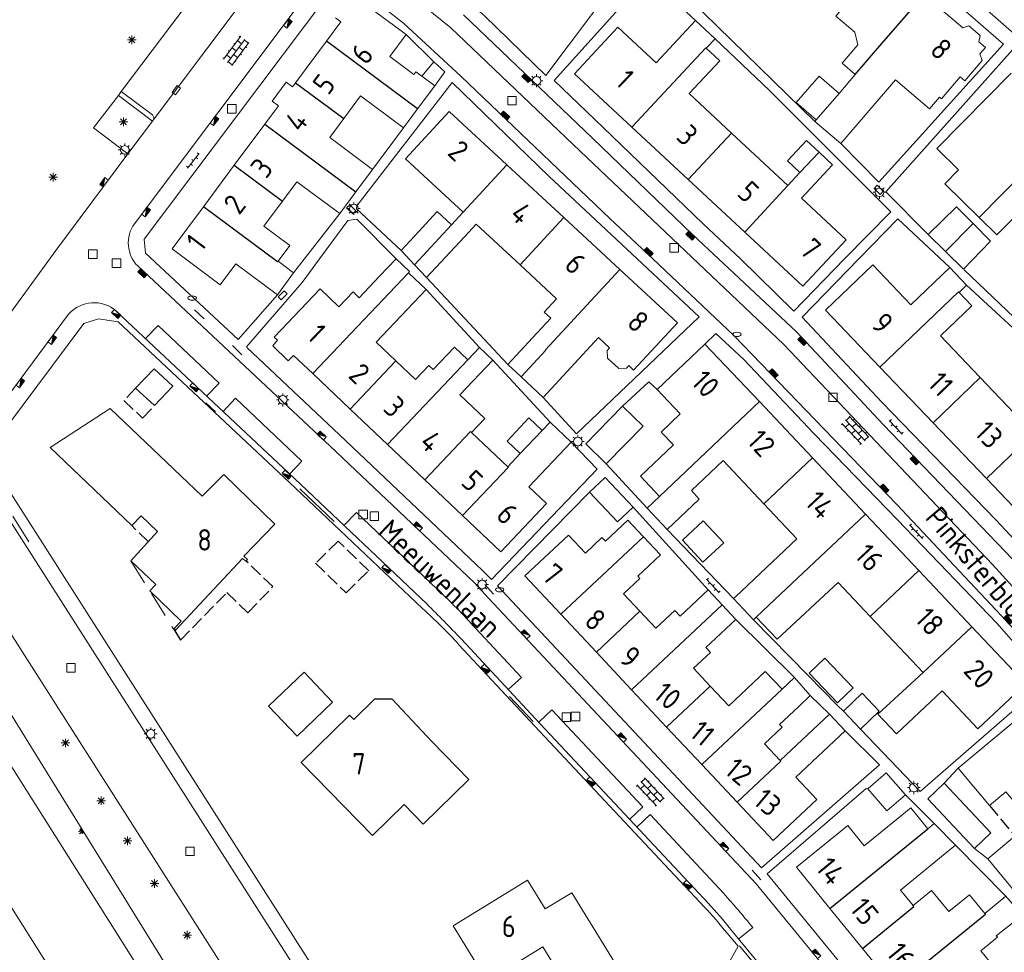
# Model space of a CAD drawing. Extents: x 168769 to 512904, y 516715 to 1559940.
# Tile 111 of 256: x 169532 to 169647, y 519419 to 519528. Entities that reach past the tile are written whole.
import ezdxf

# ---------------------------------------------------------------- set-up
doc = ezdxf.new("R2010")
doc.units = 0
doc.header["$MEASUREMENT"] = 0
doc.linetypes.add('HIDDEN', pattern=[4.5, 3, -1.5])
doc.linetypes.add('OVERBOUW', pattern=[2, 1.5, -0.5])
doc.layers.get('0').update_dxf_attribs({"linetype": 'CONTINUOUS'})
for name, color, linetype, lineweight in [('B01_HOOFDGEBOUW', 10, 'CONTINUOUS', 0), ('B02_bijgebouw', 12, 'CONTINUOUS', 0), ('B07_scheidingsmuur', 14, 'CONTINUOUS', 25), ('B16_LUIFEL', 6, 'OVERBOUW', 25), ('B17_Overbouw', 10, 'HIDDEN', 0), ('B51_Luifel', 7, 'OVERBOUW', 25), ('Q04_wegmarkering', 7, 'CONTINUOUS', 0), ('Q21_LANTAARNPAAL', 7, 'CONTINUOUS', 18), ('Q23_kolk', 7, 'CONTINUOUS', 18), ('Q26_BOOM', 7, 'CONTINUOUS', 18), ('Q28_rioolput', 7, 'CONTINUOUS', 18), ('Q92_BRANDKRAAN', 7, 'CONTINUOUS', 0), ('Q96_STRAATKOLK', 7, 'CONTINUOUS', 0), ('Q97_TROTTOIRKOLK', 7, 'CONTINUOUS', 0), ('S02_symb_open_verh', 7, 'CONTINUOUS', 13), ('T09_INSTEEKSLOOT', 72, 'CONTINUOUS', 0), ('T51_CULTUURSCHEIDING', 3, 'CONTINUOUS', 0), ('V00_kant_verharding', 252, 'CONTINUOUS', 0), ('V04_Kant_op_inrit', 254, 'CONTINUOUS', 13), ('W00_KANT_WATER', 140, 'CONTINUOUS', 0)]:
    doc.layers.add(name, color=color, linetype=linetype, lineweight=lineweight)
for name, color, linetype in [('B14_dakrand_bijgebouw', 30, 'CONTINUOUS'), ('S04_Talud', 7, 'CONTINUOUS'), ('Z02_Huisnummer', 253, 'CONTINUOUS'), ('Z06_STRAATNAAM', 7, 'CONTINUOUS')]:
    doc.layers.add(name, color=color, linetype=linetype)
doc.styles.add('ISOCP', font='isocp.shx', dxfattribs={"height": 1.8})

# ---------------------------------------------------------------- blocks, each defined once
blk = doc.blocks.new('Q26')
at = {"color": 0}
for p, q in [((-1, 0), (1, 0)), ((-0.7, 0.7), (0.7, -0.7)), ((0.7, 0.7), (-0.7, -0.7)), ((0, 1), (0, -1))]:
    blk.add_line(p, q, dxfattribs=at)
blk = doc.blocks.new('Q21')
at = {"color": 0}
for points in [[(-1.5, 0), (-1, 0)], [(-1.06, 1.06), (-0.71, 0.71)], [(0, 1.5), (0, 1)], [(1.06, 1.06), (0.71, 0.71)], [(1.5, 0), (1, 0)], [(-1.06, -1.06), (-0.71, -0.71)], [(0, -1.5), (0, -1)], [(1.06, -1.06), (0.71, -0.71)]]:
    blk.add_lwpolyline(points, dxfattribs=at)
blk.add_circle((0, 0), 1, dxfattribs=at)
blk = doc.blocks.new('Q28')
at = {"color": 0}
blk.add_lwpolyline([(1, 1), (1, -1), (-1, -1), (-1, 1)], close=True, dxfattribs=at)
blk = doc.blocks.new('Q96')
for p, q in [((-1, 0.88), (1, 0.88)), ((-1, 0.75), (1, 0.75)), ((-1, 0.63), (1, 0.63)), ((-1, 0.5), (1, 0.5)), ((-1, 0.38), (1, 0.38)), ((-1, 0.25), (1, 0.25)), ((-1, 0.12), (1, 0.12))]:
    blk.add_line(p, q)
at = {"color": 0}
blk.add_lwpolyline([(1, 1), (1, 0), (-1, 0), (-1, 1), (1, 1)], dxfattribs=at)
blk = doc.blocks.new('Q92')
at = {"color": 0}
blk.add_ellipse((0, 0), major_axis=(-0.991, 0), ratio=0.499983, start_param=1.570796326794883, end_param=7.853981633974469, dxfattribs=at)
blk = doc.blocks.new('S024')
at = {"color": 0}
for p, q in [((0, 1.2), (6.7, 1.2)), ((0, 0), (6.7, 0)), ((0.2, 1.2), (0.2, 0)), ((1.25, 1.5), (1.25, 1.2)), ((1.25, 0), (1.25, -1.2)), ((2.3, 1.2), (2.3, 0)), ((3.35, 1.5), (3.35, 1.2)), ((3.35, 0), (3.35, -1.2)), ((4.4, 1.2), (4.4, 0)), ((5.45, 1.5), (5.45, 1.2)), ((5.45, 0), (5.45, -1.2)), ((6.5, 1.2), (6.5, 0)), ((0, -1.2), (6.7, -1.2)), ((0.2, -1.2), (0.2, -1.5)), ((2.3, -1.2), (2.3, -1.5)), ((4.4, -1.2), (4.4, -1.5)), ((6.5, -1.2), (6.5, -1.5))]:
    blk.add_line(p, q, dxfattribs=at)
blk = doc.blocks.new('Q23')
at = {"color": 0}
blk.add_lwpolyline([(0.99, -0.5), (-0.99, -0.5), (-0.99, 0.5), (0.99, 0.5), (0.99, -0.5)], dxfattribs=at)
blk = doc.blocks.new('Q97')
blk.add_hatch(color=256).paths.add_polyline_path([(-1, 1), (-1, 0), (1, 1)])
blk.add_line((1, 1), (-1, 0))
at = {"color": 0}
for points in [[(-1, 0), (-1, 1), (1, 1), (1, 0), (-1, 0)], [(0, 0.8), (0, 1)]]:
    blk.add_lwpolyline(points, dxfattribs=at)
blk = doc.blocks.new('S026')
for p, q in [((0, 0), (4.4, 0)), ((0.2, 0.5), (0.2, 0)), ((1.2, 0), (1.2, -0.5)), ((2.2, 0.5), (2.2, 0)), ((3.2, 0), (3.2, -0.5)), ((4.2, 0.5), (4.2, 0))]:
    blk.add_line(p, q)
blk = doc.blocks.new('S04')
at = {"color": 0}
for p, q in [((0, 0.5), (0.5, 0.5)), ((0, 0.25), (1, 0.25)), ((0, 0), (0.5, 0)), ((0, -0.25), (1, -0.25)), ((0, -0.5), (0.5, -0.5))]:
    blk.add_line(p, q, dxfattribs=at)

msp = doc.modelspace()

# ---------------------------------------------------------------- linework, layer by layer
at = {"layer": 'B01_HOOFDGEBOUW'}
for points in [[(169625.62, 519531), (169627.81, 519529.11), (169627.13, 519528.31), (169629.33, 519526.42)], [(169577.03, 519526.16), (169571.41, 519530.34)], [(169637.19, 519530.57), (169637.4, 519530.82), (169641.93, 519526.93)], [(169567.73, 519525.39), (169569.39, 519527.63)], [(169568.77, 519528.09), (169569.39, 519527.63)], [(169601.68, 519527.01), (169606.15, 519522.86), (169610.75, 519527.8)], [(169610.75, 519527.8), (169613.04, 519525.67)], [(169603.34, 519515.35), (169596.64, 519521.59), (169601.68, 519527.01)], [(169629.33, 519526.42), (169629.69, 519524.95)], [(169642.62, 519527.18), (169641.93, 519526.93)], [(169642.62, 519527.18), (169643.95, 519526.03)], [(169564.12, 519520.54), (169567.73, 519525.39)], [(169578.85, 519521.3), (169578.15, 519521.81), (169577.91, 519521.49), (169575.11, 519523.58), (169577.03, 519526.16)], [(169613.04, 519525.67), (169612.01, 519524.57)], [(169643.95, 519526.03), (169643.81, 519525.31)], [(169643.81, 519525.31), (169644.57, 519524.65)], [(169614.96, 519514.67), (169610.01, 519519.27), (169613.58, 519523.11), (169612.01, 519524.57)], [(169629.69, 519524.95), (169627.86, 519522.82)], [(169644.57, 519524.65), (169643.92, 519523.89)], [(169644.19, 519523.13), (169642.15, 519520.76), (169641.62, 519521.21)], [(169643.92, 519523.89), (169644.19, 519523.13)], [(169629.39, 519521.5), (169627.86, 519522.82)], [(169563.02, 519520.6), (169561.39, 519518.39)], [(169563.02, 519520.6), (169563.76, 519520.05)], [(169578.85, 519521.3), (169580.34, 519520.18)], [(169629.39, 519521.5), (169627.5, 519519.29)], [(169627.69, 519513.45), (169634.06, 519520.89), (169638.03, 519517.49)], [(169647.58, 519521.67), (169638.91, 519512.87), (169641.44, 519510.38), (169639.83, 519508.74), (169643.82, 519504.82)], [(169641.62, 519521.21), (169639.44, 519518.68)], [(169563.76, 519520.05), (169564.12, 519520.54)], [(169580.34, 519520.18), (169578.34, 519517.5)], [(169561.39, 519518.39), (169562.12, 519517.85)], [(169569.74, 519516.36), (169571.7, 519519.01)], [(169576.7, 519515.29), (169571.7, 519519.01)], [(169627.5, 519519.29), (169624.84, 519516.2)], [(169638.03, 519517.49), (169639.22, 519518.87)], [(169639.44, 519518.68), (169639.22, 519518.87)], [(169560.54, 519515.72), (169562.12, 519517.85)], [(169578.34, 519517.5), (169576.7, 519515.29)], [(169583.64, 519505.45), (169576.93, 519511.67), (169582.03, 519517.19), (169588.75, 519510.97)], [(169573.1, 519510.44), (169568.1, 519514.16), (169569.74, 519516.36)], [(169624.84, 519516.2), (169624.69, 519516.02)], [(169624.69, 519516.02), (169627.69, 519513.45)], [(169560.54, 519515.72), (169556.96, 519510.91)], [(169609.91, 519509.25), (169603.34, 519515.35)], [(169614.96, 519514.67), (169621.54, 519508.55), (169622.94, 519510.06), (169625.16, 519512.44)], [(169626.74, 519510.97), (169625.16, 519512.44)], [(169556.96, 519510.91), (169553.37, 519506.08)], [(169571.15, 519507.83), (169573.1, 519510.44)], [(169588.75, 519510.97), (169595.4, 519504.81)], [(169626.74, 519510.97), (169623.12, 519507.09)], [(169616.49, 519503.12), (169609.91, 519509.25)], [(169562.58, 519506.73), (169564.26, 519509), (169569.26, 519505.28)], [(169655.39, 519503.74), (169651.05, 519508.02), (169645.89, 519502.79)], [(169569.26, 519505.28), (169571.15, 519507.83)], [(169628.34, 519502.23), (169623.12, 519507.09)], [(169553.37, 519506.08), (169549.71, 519501.16), (169555.32, 519496.98)], [(169562.58, 519506.73), (169560.41, 519503.82)], [(169578.44, 519503.15), (169580.63, 519505.52)], [(169580.63, 519505.52), (169582.29, 519503.98)], [(169583.64, 519505.45), (169582.29, 519503.98)], [(169595.4, 519504.81), (169601.94, 519498.76)], [(169643.82, 519504.82), (169645.89, 519502.79)], [(169562.07, 519499.72), (169563.44, 519501.56), (169560.41, 519503.82)], [(169583.8, 519502.58), (169585.16, 519504.05)], [(169590.3, 519499.29), (169585.16, 519504.05)], [(169578.44, 519503.15), (169576.42, 519500.96)], [(169579.39, 519497.83), (169583.8, 519502.58)], [(169628.34, 519502.23), (169623.29, 519496.8), (169616.49, 519503.12)], [(169573.91, 519497.98), (169575.84, 519500.02)], [(169575.84, 519500.02), (169577.41, 519498.53)], [(169576.42, 519500.96), (169577.97, 519499.32)], [(169555.32, 519496.98), (169557.14, 519499.43), (169562, 519495.82)], [(169563.89, 519498.36), (169562.07, 519499.72)], [(169577.97, 519499.32), (169579.39, 519497.83)], [(169590.3, 519499.29), (169594.55, 519495.35), (169593.12, 519493.8), (169593.88, 519493.1), (169591.74, 519490.79)], [(169632.26, 519487.39), (169625.91, 519494.03), (169631.42, 519499.29)], [(169631.42, 519499.29), (169635.86, 519494.65), (169640.4, 519498.99)], [(169640.4, 519498.99), (169642.37, 519496.92)], [(169562, 519495.82), (169563.89, 519498.36)], [(169571.53, 519495.47), (169573.91, 519497.98)], [(169577.27, 519498.37), (169577.41, 519498.53)], [(169579.34, 519496.41), (169577.27, 519498.37)], [(169601.94, 519498.76), (169608.64, 519492.56), (169603.53, 519487.04)], [(169561.63, 519490.87), (169566.97, 519496.5), (169569.17, 519494.41), (169570.82, 519496.14), (169571.53, 519495.47)], [(169642.37, 519496.92), (169641.5, 519496.09)], [(169575.81, 519488.11), (169573.52, 519490.28), (169579.34, 519496.41)], [(169639.31, 519491.03), (169642.98, 519494.54), (169641.5, 519496.09)], [(169561.63, 519490.87), (169562.01, 519490.51)], [(169591.74, 519490.79), (169588.86, 519487.68)], [(169599.44, 519490.83), (169592.99, 519483.85)], [(169600.46, 519489.32), (169600.74, 519489.62), (169599.44, 519490.83)], [(169639.31, 519491.03), (169643.97, 519486.16)], [(169562.01, 519490.51), (169561.45, 519489.87), (169563.27, 519488.11)], [(169582.63, 519489.71), (169580.16, 519487.1)], [(169582.63, 519489.71), (169584.19, 519488.22)], [(169585.57, 519489.68), (169584.19, 519488.22)], [(169585.57, 519489.68), (169587.13, 519488.19)], [(169611.85, 519490.07), (169606.27, 519484.77), (169608.96, 519481.92), (169606.74, 519479.81), (169608.17, 519478.3), (169604.33, 519474.65), (169606.56, 519472.29)], [(169618.22, 519483.36), (169611.85, 519490.07)], [(169563.27, 519488.11), (169563.88, 519488.75)], [(169563.88, 519488.75), (169566.12, 519486.62)], [(169590.42, 519486.23), (169593.3, 519489.34)], [(169593.26, 519489.38), (169593.3, 519489.34)], [(169600.46, 519489.32), (169600.49, 519488.43)], [(169575.81, 519488.11), (169578.1, 519485.94), (169579.66, 519487.58)], [(169579.66, 519487.58), (169580.16, 519487.1)], [(169587.13, 519488.19), (169583.29, 519484.14)], [(169590.42, 519486.23), (169588.86, 519487.68)], [(169601.81, 519487.2), (169600.49, 519488.43)], [(169603.53, 519487.04), (169602.99, 519487.55), (169602.7, 519487.24)], [(169638.46, 519480.89), (169632.26, 519487.39)], [(169570.48, 519482.49), (169566.12, 519486.62)], [(169592.99, 519483.85), (169590.42, 519486.23)], [(169601.81, 519487.2), (169602.7, 519487.24)], [(169643.97, 519486.16), (169648.67, 519481.24), (169650.26, 519482.76), (169650.33, 519482.69), (169652.5, 519484.76)], [(169584.63, 519479.74), (169586.19, 519481.38), (169583.29, 519484.14)], [(169618.22, 519483.36), (169624.4, 519476.81)], [(169542.51, 519482.55), (169553.23, 519472.31), (169542.51, 519482.55), (169535.5, 519477.99), (169545, 519468.89), (169546.11, 519470.05), (169548.02, 519468.22), (169544.91, 519464.77), (169547.8, 519462.01), (169547.11, 519461.28), (169550.77, 519457.76), (169549.95, 519456.91), (169550.14, 519456.73), (169557.94, 519465.07), (169558.31, 519464.73), (169558.52, 519464.96), (169558.08, 519465.35), (169561.69, 519469.08), (169555.73, 519474.84), (169553.23, 519472.31)], [(169574.83, 519478.36), (169570.48, 519482.49)], [(169592.88, 519479.99), (169593.79, 519480.95)], [(169596.26, 519478.61), (169593.79, 519480.95)], [(169644.7, 519474.37), (169638.46, 519480.89)], [(169584.63, 519479.74), (169588.85, 519475.75)], [(169590.32, 519477.3), (169592.88, 519479.99)], [(169579.19, 519474.22), (169574.83, 519478.36)], [(169593.37, 519471.46), (169591.32, 519473.4), (169596.26, 519478.61)], [(169588.85, 519475.75), (169590.32, 519477.3)], [(169618.72, 519471.45), (169613.99, 519476.47), (169610.28, 519472.97), (169611.2, 519471.99), (169607.46, 519468.45)], [(169624.4, 519476.81), (169630.59, 519470.24)], [(169583.58, 519470.07), (169579.19, 519474.22)], [(169650.92, 519467.85), (169644.7, 519474.37)], [(169593.37, 519471.46), (169588.04, 519465.84), (169583.58, 519470.07)], [(169606.56, 519472.29), (169605.13, 519470.93)], [(169622.59, 519467.36), (169618.72, 519471.45)], [(169607.46, 519468.45), (169605.13, 519470.93)], [(169630.59, 519470.24), (169636.8, 519463.66)], [(169597.91, 519465.69), (169599.84, 519467.51), (169600.25, 519467.07), (169602.87, 519469.53), (169604.69, 519467.6)], [(169595.05, 519458.55), (169590.85, 519463.02), (169595.94, 519467.79), (169597.91, 519465.69)], [(169604.69, 519467.6), (169606.67, 519465.49)], [(169622.59, 519467.36), (169615.45, 519460.62)], [(169606.67, 519465.49), (169604.01, 519462.99)], [(169636.8, 519463.66), (169642.99, 519457.1)], [(169604.27, 519458.91), (169602.36, 519460.95), (169604.25, 519462.73), (169604.01, 519462.99)], [(169620.27, 519455.64), (169627.38, 519462.27), (169631.12, 519458.3)], [(169604.27, 519458.91), (169606.14, 519456.93), (169608.35, 519459.01), (169608.97, 519458.35), (169612.22, 519461.41)], [(169613.85, 519459.67), (169612.22, 519461.41)], [(169615.45, 519460.62), (169615.2, 519460.38)], [(169615.2, 519460.38), (169617.53, 519457.91)], [(169615.45, 519457.96), (169613.85, 519459.67)], [(169599.19, 519454.14), (169595.05, 519458.55)], [(169612.47, 519450.18), (169610.52, 519452.26), (169612.49, 519454.11), (169611.96, 519454.68), (169615.45, 519457.96)], [(169617.53, 519457.91), (169617.84, 519458.21)], [(169617.84, 519458.21), (169620.27, 519455.64)], [(169637.31, 519451.75), (169631.12, 519458.3)], [(169642.99, 519457.1), (169649.26, 519450.45), (169643.69, 519445.2), (169639.52, 519449.62), (169634.21, 519444.6), (169632.03, 519446.91)], [(169603.3, 519449.76), (169599.19, 519454.14)], [(169612.47, 519450.18), (169614.63, 519447.89), (169618.89, 519451.89)], [(169620.85, 519449.81), (169618.89, 519451.89)], [(169637.31, 519451.75), (169632.03, 519446.91)], [(169620.85, 519449.81), (169622.31, 519451.19)], [(169622.31, 519451.19), (169624.14, 519449.07)], [(169607.39, 519445.41), (169603.3, 519449.76)], [(169622.76, 519447.77), (169624.14, 519449.07)], [(169620.62, 519441.51), (169618.81, 519443.44), (169620.88, 519445.39), (169620.57, 519445.72), (169622.76, 519447.77)], [(169646.96, 519437.84), (169645.04, 519436.24), (169641.38, 519440.61), (169650.21, 519447.97), (169650.69, 519447.39), (169651.46, 519448.03), (169654.59, 519444.38)], [(169580.03, 519443.68), (169584.32, 519439.29), (169578.98, 519434.08), (169576.76, 519436.36), (169573.07, 519432.76), (169564.76, 519441.28), (169570.41, 519446.8), (169570.9, 519446.3)], [(169626.38, 519446.92), (169620.62, 519441.51)], [(169628.21, 519444.96), (169626.38, 519446.92)], [(169611.5, 519441.04), (169607.39, 519445.41)], [(169624.91, 519436.94), (169622.46, 519439.55), (169628.21, 519444.96)], [(169615.61, 519436.66), (169611.5, 519441.04)], [(169624.91, 519436.94), (169619.83, 519432.17), (169615.61, 519436.66)], [(169648.12, 519426.08), (169644.83, 519430.02), (169646.34, 519431.28), (169649.92, 519434.3), (169646.96, 519437.84)], [(169626.44, 519424.25), (169622.52, 519429.06), (169628.51, 519433.93), (169630.43, 519431.57), (169635.85, 519435.99), (169637.84, 519433.55)], [(169637.84, 519433.55), (169638.57, 519434.14)], [(169638.57, 519434.14), (169641.06, 519431.62)], [(169640.07, 519430.81), (169641.06, 519431.62)], [(169640.07, 519430.81), (169634.65, 519426.39), (169636.12, 519424.59)], [(169596.33, 519426.09), (169593.24, 519424.2), (169591.18, 519427.55), (169582.49, 519422.23), (169586.44, 519415.79), (169592.96, 519419.78), (169596.35, 519414.27), (169601.61, 519417.49), (169596.33, 519426.09)], [(169636.12, 519424.59), (169638.29, 519426.36), (169640.31, 519423.88), (169642.71, 519425.84), (169644.48, 519423.67)], [(169645.83, 519421.07), (169648.88, 519423.47), (169647.15, 519425.46), (169646.94, 519425.68), (169644.48, 519423.67)], [(169630.23, 519419.6), (169626.44, 519424.25)], [(169643.89, 519415.06), (169646.06, 519416.83), (169644.04, 519419.31), (169645.98, 519420.89), (169645.83, 519421.07)], [(169634.02, 519414.95), (169630.23, 519419.6)]]:
    msp.add_lwpolyline(points, dxfattribs=at)
at = {"layer": 'B02_bijgebouw'}
for points in [[(169578.85, 519521.3), (169580.23, 519522.99)], [(169580.23, 519522.99), (169581.54, 519521.8), (169580.34, 519520.18)], [(169622.51, 519518.22), (169625.17, 519521.3)], [(169627.5, 519519.29), (169625.17, 519521.3)], [(169624.84, 519516.2), (169622.51, 519518.22)], [(169622.94, 519510.06), (169621.48, 519511.43), (169623.69, 519513.81), (169625.16, 519512.44)], [(169641.19, 519506.08), (169637.89, 519502.83)], [(169643.13, 519504.12), (169641.19, 519506.08)], [(169645.17, 519502.05), (169643.13, 519504.12)], [(169637.89, 519502.83), (169639.91, 519500.85)], [(169645.17, 519502.05), (169641.99, 519498.81)], [(169639.91, 519500.85), (169641.99, 519498.81)], [(169602.25, 519482.82), (169597.96, 519478.42)], [(169602.25, 519482.82), (169604.64, 519480.49)], [(169588.78, 519478.76), (169591.33, 519481.45)], [(169591.33, 519481.45), (169592.88, 519479.99)], [(169600.35, 519476.1), (169604.64, 519480.49)], [(169588.78, 519478.76), (169590.32, 519477.3)], [(169597.96, 519478.42), (169600.35, 519476.1)], [(169598.4, 519472.8), (169600.22, 519474.51), (169603.48, 519471.05)], [(169598.4, 519472.8), (169601.65, 519469.34), (169603.48, 519471.05)], [(169623.86, 519451.45), (169627.28, 519447.97)], [(169628, 519447.26), (169628, 519447.26)], [(169630.84, 519438.21), (169632.99, 519440.08), (169635.23, 519437.52)], [(169635.23, 519437.52), (169633.08, 519435.65), (169630.84, 519438.21)], [(169643.31, 519431.23), (169645.2, 519433.06), (169639.75, 519438.85), (169637.86, 519437.03), (169643.31, 519431.23)]]:
    msp.add_lwpolyline(points, dxfattribs=at)
for points in [[(169547.63, 519487.19), (169549.8, 519485.14), (169547.65, 519482.89), (169545.46, 519484.92)], [(169629.14, 519449.98), (169627.32, 519448.23), (169624.01, 519451.68), (169625.83, 519453.42)], [(169629.99, 519445.16), (169632.18, 519447.24), (169630.2, 519449.34), (169628, 519447.26)]]:
    msp.add_lwpolyline(points, close=True, dxfattribs=at)
at = {"layer": 'B07_scheidingsmuur'}
for points in [[(169632.48, 519525.1), (169637.19, 519530.57)], [(169578.34, 519517.5), (169567.73, 519525.39)], [(169603.34, 519515.35), (169611.95, 519524.62)], [(169611.95, 519524.62), (169612.01, 519524.57)], [(169629.39, 519521.5), (169632.48, 519525.1)], [(169564.12, 519520.54), (169569.74, 519516.36)], [(169560.54, 519515.72), (169571.15, 519507.83)], [(169654.09, 519515.25), (169643.82, 519504.82)], [(169609.91, 519509.25), (169614.96, 519514.67)], [(169556.96, 519510.91), (169562.58, 519506.73)], [(169583.64, 519505.45), (169588.75, 519510.97)], [(169616.49, 519503.12), (169621.54, 519508.55)], [(169562.02, 519499.65), (169553.37, 519506.08)], [(169590.3, 519499.29), (169595.4, 519504.81)], [(169582.29, 519503.98), (169577.97, 519499.32)], [(169643.13, 519504.12), (169639.91, 519500.85)], [(169562.07, 519499.72), (169562.02, 519499.65)], [(169566.12, 519486.62), (169577.27, 519498.37)], [(169593.26, 519489.38), (169601.94, 519498.76)], [(169632.26, 519487.39), (169641.43, 519496.17)], [(169641.43, 519496.17), (169641.5, 519496.09)], [(169570.48, 519482.49), (169575.81, 519488.11)], [(169574.83, 519478.36), (169584.19, 519488.22)], [(169638.46, 519480.89), (169643.97, 519486.16)], [(169618.22, 519483.36), (169606.56, 519472.29)], [(169644.7, 519474.37), (169653.95, 519483.24)], [(169584.53, 519479.85), (169579.19, 519474.22)], [(169584.63, 519479.74), (169584.53, 519479.85)], [(169618.72, 519471.45), (169624.4, 519476.81)], [(169588.91, 519475.69), (169583.58, 519470.07)], [(169588.85, 519475.75), (169588.91, 519475.69)], [(169619.32, 519459.6), (169630.59, 519470.24)], [(169604.69, 519467.6), (169595.05, 519458.55)], [(169631.12, 519458.3), (169636.8, 519463.66)], [(169599.19, 519454.14), (169604.27, 519458.91)], [(169603.3, 519449.76), (169613.85, 519459.67)], [(169619.32, 519459.6), (169617.84, 519458.21)], [(169637.31, 519451.75), (169642.99, 519457.1)], [(169607.39, 519445.41), (169612.47, 519450.18)], [(169611.5, 519441.04), (169620.85, 519449.81)], [(169615.61, 519436.66), (169620.69, 519441.44)], [(169620.62, 519441.51), (169620.69, 519441.44)], [(169626.44, 519424.25), (169637.84, 519433.55)], [(169630.23, 519419.6), (169636.21, 519424.48)], [(169636.21, 519424.48), (169636.12, 519424.59)], [(169644.58, 519423.55), (169634.02, 519414.95)], [(169644.48, 519423.67), (169644.58, 519423.55)]]:
    msp.add_lwpolyline(points, dxfattribs=at)
at = {"layer": 'B14_dakrand_bijgebouw'}
for points in [[(169611.64, 519469.46), (169614.05, 519466.89), (169611.62, 519464.62), (169609.22, 519467.18), (169611.64, 519469.46)], [(169565.1, 519451.81), (169560.94, 519447.86), (169564.3, 519444.35), (169568.44, 519448.31), (169565.1, 519451.81)]]:
    msp.add_lwpolyline(points, dxfattribs=at)
at = {"layer": 'B14_dakrand_bijgebouw', "flags": 128}
msp.add_lwpolyline([(169580.03, 519443.68), (169575.38, 519448.67), (169573.33, 519448.65), (169570.9, 519446.3)], dxfattribs=at)
at = {"layer": 'B16_LUIFEL'}
msp.add_line((169645.04, 519436.24), (169648.01, 519432.69), dxfattribs=at)
at = {"layer": 'B17_Overbouw'}
msp.add_lwpolyline([(169544.91, 519464.77), (169550.03, 519456.62), (169550.14, 519456.73)], dxfattribs=at)
at = {"layer": 'B51_Luifel'}
msp.add_line((169546.94, 519467.03), (169545, 519468.89), dxfattribs=at)
for points in [[(169545.46, 519484.92), (169544.08, 519483.47), (169546.28, 519481.44), (169547.65, 519482.89)], [(169570, 519461.04), (169572.64, 519463.62), (169569.07, 519467.09), (169566.44, 519464.5), (169570, 519461.04)], [(169550.03, 519456.62), (169550.7, 519455.55), (169556.1, 519461.08), (169558.56, 519458.74), (169561.48, 519461.79), (169558.34, 519464.76)]]:
    msp.add_lwpolyline(points, dxfattribs=at)
at = {"layer": 'Q04_wegmarkering'}
for points in [[(169547.51, 519516.18), (169560.04, 519532.83)], [(169582.24, 519526.93), (169574.97, 519532.85)], [(169582.24, 519526.93), (169597.3, 519512.54), (169621.07, 519490), (169645.4, 519464.37), (169655.46, 519453.27)], [(169546.62, 519490.71), (169548.08, 519492.22), (169555.19, 519485.51), (169553.77, 519484.01)], [(169555.66, 519482.21), (169557.09, 519483.75), (169564.84, 519476.42), (169563.39, 519474.9)], [(169569.76, 519468.9), (169571.21, 519470.41)], [(169571.21, 519470.41), (169580.63, 519461.5)], [(169588.91, 519449.77), (169590.47, 519451.19), (169585.08, 519456.93)], [(169603.1, 519434.65), (169604.6, 519436.11), (169594, 519447.41), (169592.47, 519445.96)], [(169614.04, 519425.99), (169605.46, 519435.19), (169603.93, 519433.75)], [(169615.8, 519420.7), (169617.43, 519422.04)]]:
    msp.add_lwpolyline(points, dxfattribs=at)
for points in [[(169585.08, 519456.93, 0.022277), (169580.63, 519461.5)], [(169617.43, 519422.04, 0.011707), (169614.04, 519425.99)]]:
    msp.add_lwpolyline(points, format="xyb", dxfattribs=at)
at = {"layer": 'T09_INSTEEKSLOOT'}
msp.add_lwpolyline([(169567.43, 519388.14, 0.174268), (169563.62, 519390.29, -0.187371), (169560.38, 519392.07), (169559.73, 519393.06, -0.184277), (169559.71, 519396.33, 0.266792), (169559.47, 519400.35), (169550.54, 519415.17), (169529.18, 519449.62, 0.392862), (169517.79, 519452.2, 0.366159), (169514.77, 519443.68), (169559.04, 519371.76), (169565.6, 519361.46, -0.032438), (169571.95, 519354.34, 0.365782), (169581.36, 519354.01, 0.310161), (169583.27, 519362.66)], format="xyb", close=True, dxfattribs=at)
at = {"layer": 'T51_CULTUURSCHEIDING'}
msp.add_lwpolyline([(169544.56, 519512.26), (169540.56, 519515.28), (169543.46, 519519.04)], dxfattribs=at)
at = {"layer": 'V00_kant_verharding'}
msp.add_line((169641.38, 519440.61), (169639.75, 519438.85), dxfattribs=at)
for points in [[(169599.22, 519567.59), (169613.36, 519556.4), (169631.73, 519540.45), (169643.27, 519530.35), (169652.92, 519521.84), (169661.56, 519513.39), (169668.97, 519505.89), (169674.89, 519500), (169698.21, 519476.82)], [(169646.69, 519525.04), (169631.89, 519537.92), (169617.22, 519550.6), (169605.22, 519535.02), (169605.26, 519534.99)], [(169577.52, 519535.44), (169581.37, 519532.51), (169586.13, 519528.33), (169593.29, 519521.4), (169603.84, 519535.41), (169611.42, 519545.3)], [(169543.78, 519519.52), (169555.82, 519535.48)], [(169605.22, 519535.02), (169624.69, 519516.02)], [(169594.28, 519520.79), (169601.47, 519528.78), (169605.15, 519533.01), (169610.75, 519527.8)], [(169571.41, 519530.34), (169569.68, 519530.95), (169568.01, 519530.95), (169546.46, 519502.31), (169546.63, 519500.66)], [(169576.69, 519527.47), (169571.87, 519531.28)], [(169564.99, 519530.31), (169545.32, 519504.1)], [(169661.88, 519449.1), (169653.83, 519458.57), (169646.92, 519465.82), (169632.69, 519480.66), (169622.55, 519491.49), (169613.44, 519500), (169610.45, 519502.8), (169598.75, 519514.06), (169583.69, 519528.44)], [(169576.69, 519527.47), (169583.43, 519521.25), (169600.78, 519504.69), (169605.76, 519500), (169615.24, 519491.07), (169634.23, 519471.36), (169650.63, 519453.89), (169662.25, 519440.26)], [(169577.03, 519526.16), (169580.23, 519522.99)], [(169613.04, 519525.67), (169619.39, 519519.63)], [(169646.69, 519525.04), (169632.12, 519508.96)], [(169632.96, 519507.83), (169647.73, 519524.38), (169661.13, 519511.38), (169672.37, 519500), (169674.2, 519498.14), (169688.9, 519483.73), (169676.16, 519470.89)], [(169622.21, 519493.91), (169616.01, 519500), (169611.65, 519504.07), (169599.97, 519515.31), (169594.28, 519520.79)], [(169547.42, 519516.07), (169543.46, 519519.04), (169543.78, 519519.52)], [(169547.41, 519516.78), (169543.78, 519519.52)], [(169596.89, 519479.59), (169611.18, 519493.23), (169603.95, 519500), (169593.7, 519509.59), (169582.36, 519520.58), (169571.27, 519506.18), (169571.23, 519505.85)], [(169633.52, 519505.5), (169619.39, 519519.63)], [(169544.56, 519512.26), (169547.42, 519516.07)], [(169547.42, 519516.07), (169547.51, 519516.18)], [(169573.1, 519510.44), (169576.7, 519515.29)], [(169632.12, 519508.96), (169627.69, 519513.45)], [(169526.77, 519488.16), (169536.15, 519500.99), (169544.56, 519512.26)], [(169632.96, 519507.83), (169637.89, 519502.83)], [(169571.23, 519505.85), (169576.42, 519500.96)], [(169575.84, 519500.02), (169571.25, 519504.64), (169570.22, 519504.47), (169566.91, 519500), (169564.88, 519497.26), (169558.38, 519489.76)], [(169569.26, 519505.28), (169563.89, 519498.36)], [(169622.21, 519493.91), (169628.15, 519500), (169633.52, 519505.5)], [(169634.37, 519504.65), (169629.82, 519500), (169623.19, 519493.22), (169632.5, 519483.3), (169645.82, 519469.54), (169656.27, 519458.33), (169669.56, 519470.22)], [(169634.37, 519504.65), (169640.4, 519498.99)], [(169546.63, 519500.66), (169557.42, 519490.6)], [(169645.06, 519393.95), (169617.83, 519427.11), (169586.66, 519460.41), (169584.93, 519462.25), (169568.14, 519478.16), (169545.74, 519499.13)], [(169579.39, 519497.83), (169588.86, 519487.68)], [(169670.47, 519470.62), (169652.88, 519488.41), (169642.08, 519498.73)], [(169642.37, 519496.92), (169651.74, 519488.3)], [(169557.42, 519490.6), (169562, 519495.82)], [(169585.57, 519489.68), (169579.34, 519496.41)], [(169537.65, 519493.57), (169527, 519479.19)], [(169579.42, 519459.76), (169563.97, 519474.37), (169543.2, 519493.92)], [(169543.42, 519492.66), (169541.14, 519493), (169539.41, 519492.48), (169528.55, 519477.92)], [(169543.42, 519492.66), (169563.41, 519473.92)], [(169611.85, 519490.07), (169613.14, 519491.29)], [(169613.14, 519491.29), (169616.41, 519488.27)], [(169586.97, 519462.62), (169585.92, 519463.67), (169569.22, 519479.48), (169558.42, 519489.66)], [(169587.13, 519488.19), (169593.79, 519480.95)], [(169616.41, 519488.27), (169624.59, 519479.61), (169634.32, 519469.58), (169645.9, 519457.5), (169651.79, 519450.79), (169636.96, 519437.9)], [(169602.25, 519482.82), (169605.31, 519485.68)], [(169606.27, 519484.77), (169605.31, 519485.68)], [(169592.99, 519483.85), (169596.89, 519479.59)], [(169596.26, 519478.61), (169599.29, 519475.49)], [(169528.59, 519476.25), (169603.83, 519358.34)], [(169600.35, 519476.1), (169605.13, 519470.93)], [(169527, 519475.39), (169604.41, 519354.04)], [(169599.29, 519475.49), (169586.97, 519462.62)], [(169578.91, 519459.23), (169563.41, 519473.92)], [(169598.4, 519472.8), (169587.67, 519461.87)], [(169603.48, 519471.05), (169612.22, 519461.41)], [(169607.46, 519468.45), (169615.2, 519460.38)], [(169524.05, 519466.98), (169593.53, 519358.02)], [(169618.45, 519428.99), (169587.67, 519461.87)], [(169615.45, 519457.96), (169622.31, 519451.19)], [(169617.53, 519457.91), (169623.86, 519451.45)], [(169612.26, 519424.82), (169592.11, 519446.37), (169583.42, 519455.68)], [(169611.81, 519424.41), (169591.44, 519446.12), (169583.17, 519455.01)], [(169624.14, 519449.07), (169626.38, 519446.92)], [(169627.28, 519447.97), (169628, 519447.26)], [(169628.21, 519444.96), (169632.22, 519441.01)], [(169629.99, 519445.16), (169636.96, 519437.9)], [(169632.22, 519441.01), (169618.45, 519428.99)], [(169619.1, 519428.29), (169630.64, 519438.23)], [(169630.84, 519438.21), (169630.64, 519438.23)], [(169638.57, 519434.14), (169635.23, 519437.52)], [(169641.06, 519431.62), (169646.94, 519425.68)], [(169643.31, 519431.23), (169644.83, 519430.02)], [(169646.1, 519395.46), (169643.14, 519398.97), (169619.1, 519428.29)], [(169629.16, 519404.46), (169614.85, 519421.85)], [(169623.64, 519389.51), (169620.72, 519393.33), (169621.84, 519394.2), (169619.19, 519397.59), (169628.06, 519404.84), (169618.5, 519416.51), (169615.71, 519415.46), (169614.47, 519417.6), (169615.73, 519419.86), (169614.43, 519421.38)]]:
    msp.add_lwpolyline(points, dxfattribs=at)
for points in [[(169547.51, 519516.18, 0.388153), (169547.41, 519516.78)], [(169545.32, 519504.1, 0.365437), (169545.74, 519499.13)], [(169543.2, 519493.92, 0.409215), (169537.65, 519493.57)], [(169583.42, 519455.68, 0.007917), (169579.42, 519459.76)], [(169583.17, 519455.01, 0.025943), (169578.91, 519459.23)], [(169614.43, 519421.38, 0.019448), (169611.81, 519424.41)], [(169614.85, 519421.85, 0.02141), (169612.26, 519424.82)]]:
    msp.add_lwpolyline(points, format="xyb", dxfattribs=at)
at = {"layer": 'V04_Kant_op_inrit'}
for points in [[(169552.34, 519494.06), (169553.44, 519493.02)], [(169556.77, 519489.88), (169557.86, 519488.81)], [(169553.66, 519483.22), (169554.76, 519482.18)], [(169564.6, 519473.17), (169568.63, 519469.36)], [(169532.99, 519467.02), (169531.14, 519469.99)], [(169586.17, 519462.01), (169587.2, 519460.92)], [(169591.81, 519446.05), (169589.08, 519448.95)], [(169618.37, 519427.6), (169617.36, 519428.73)], [(169618.62, 519416.59), (169615.9, 519419.89)]]:
    msp.add_lwpolyline(points, dxfattribs=at)
at = {"layer": 'W00_KANT_WATER'}
msp.add_lwpolyline([(169578.08, 519355.18), (169580.41, 519356.5, 0.241037), (169581.26, 519361.04), (169564.96, 519386.64, 0.133511), (169563.54, 519387.85), (169562.3, 519388.5, -0.124434), (169560.34, 519390.66), (169558.46, 519394.04, -0.117153), (169558.1, 519394.98, 0.004487), (169557.9, 519396.46, 0.071308), (169557.23, 519398.77), (169547.83, 519414.16), (169525.82, 519448.92, 0.244166), (169518.3, 519449.89, 0.27733), (169517.05, 519446.35), (169573.59, 519356.79, 0.33718)], format="xyb", close=True, dxfattribs=at)

# ---------------------------------------------------------------- block references
at = {"layer": 'Q21_LANTAARNPAAL', "xscale": 0.5, "yscale": 0.5}
for p in [(169592.2, 519520.77), (169544.19, 519512.7), (169632.21, 519507.76), (169570.9, 519505.87), (169562.63, 519483.55), (169597.02, 519478.69), (169585.88, 519462.03), (169547.22, 519444.61), (169636.21, 519438.34)]:
    msp.add_blockref('Q21', p, dxfattribs=at)
at = {"layer": 'Q23_kolk'}
for p, xscale, yscale, rotation in [((169550.21, 519519.66), 0.4999999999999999, 0.4999999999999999, 54.40418149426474), ((169632.1, 519508.05), 0.5, 0.5, 135.3959772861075), ((169570.6, 519505.78), 0.5, 0.5, 135.3959772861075), ((169562.61, 519495.75), 0.5, 0.5, 45.39597728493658)]:
    msp.add_blockref('Q23', p, dxfattribs=dict(at, xscale=xscale, yscale=yscale, rotation=rotation))
at = {"layer": 'Q26_BOOM', "xscale": 0.5, "yscale": 0.5}
for p in [(169545.01, 519525.55), (169544.05, 519515.99), (169535.84, 519509.53), (169537.29, 519443.55), (169541.43, 519436.82), (169544.51, 519432.14), (169547.67, 519427.15), (169551.46, 519421.15)]:
    msp.add_blockref('Q26', p, dxfattribs=at)
at = {"layer": 'Q28_rioolput', "xscale": 0.5, "yscale": 0.5}
for p in [(169589.35, 519518.45), (169556.69, 519517.49), (169608.26, 519501.3), (169540.47, 519500.54), (169543.24, 519499.5), (169626.79, 519483.85), (169572, 519470.18), (169573.3, 519469.99), (169537.92, 519452.31), (169596.75, 519446.64), (169595.69, 519446.57), (169551.8, 519430.91)]:
    msp.add_blockref('Q28', p, dxfattribs=at)
at = {"layer": 'Q92_BRANDKRAAN', "xscale": 0.5, "yscale": 0.5}
for p in [(169552.05, 519495.43), (169615.59, 519491.19), (169587.92, 519461.41)]:
    msp.add_blockref('Q92', p, dxfattribs=at)
at = {"layer": 'Q96_STRAATKOLK'}
for p, xscale, yscale, rotation in [((169591.21, 519521.27), 0.5, 0.5, 136.3407202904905), ((169588.38, 519516.53), 0.4999999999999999, 0.4999999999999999, 316.3407202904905), ((169610.35, 519502.9), 0.5, 0.5, 136.0659866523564), ((169605.1, 519500.62), 0.4999999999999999, 0.4999999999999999, 316.706178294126), ((169546.42, 519498.5), 0.5, 0.5, 136.6203819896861), ((169623.39, 519490.59), 0.5, 0.5, 134.786779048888), ((169619.67, 519486.47), 0.5, 0.5, 313.934013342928), ((169636.51, 519476.68), 0.5, 0.5, 133.78112476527), ((169632.61, 519473.04), 0.4999999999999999, 0.4999999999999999, 313.9340133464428), ((169647.02, 519457.73), 0.5, 0.5, 313.2329247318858)]:
    msp.add_blockref('Q96', p, dxfattribs=dict(at, xscale=xscale, yscale=yscale, rotation=rotation))
at = {"layer": 'Q97_TROTTOIRKOLK'}
for p, xscale, yscale, rotation in [((169563.01, 519527.61), 0.5, 0.5, 232.0680679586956), ((169554.45, 519516.24), 0.5, 0.5, 232.7757129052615), ((169541.97, 519508.79), 0.5, 0.5, 53.15696383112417), ((169546.48, 519505.62), 0.5, 0.5, 232.6937995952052), ((169543.37, 519493.76), 0.4999999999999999, 0.4999999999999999, 137.5528225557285), ((169535.54, 519490.71), 0.4999999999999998, 0.4999999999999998, 233.2969093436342), ((169531.81, 519485.68), 0.5, 0.5, 233.3968249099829), ((169552.48, 519485.2), 0.5000000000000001, 0.5000000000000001, 136.782320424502), ((169566.99, 519479.22), 0.5, 0.5, 316.5758070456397), ((169563.25, 519475.03), 0.5, 0.5, 136.7506070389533), ((169578.22, 519468.61), 0.4999999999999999, 0.4999999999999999, 316.7823204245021), ((169574.89, 519464.02), 0.4999999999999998, 0.4999999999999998, 136.7406081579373), ((169590.75, 519456.05), 0.5, 0.5, 313.4189892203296), ((169586.48, 519452.36), 0.5000000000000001, 0.5000000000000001, 133.4189892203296), ((169602.01, 519444.01), 0.5, 0.5, 313.4189892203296), ((169598.78, 519439.22), 0.5, 0.5, 133.3796180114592), ((169613.95, 519431.27), 0.5, 0.5, 313.4189892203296), ((169610.05, 519427.2), 0.5, 0.5, 133.4189892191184), ((169624.65, 519418.81), 0.5, 0.5, 309.2410628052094)]:
    msp.add_blockref('Q97', p, dxfattribs=dict(at, xscale=xscale, yscale=yscale, rotation=rotation))
at = {"layer": 'S02_symb_open_verh'}
for name, p, xscale, yscale, rotation in [('S024', (169558.2, 519525.59), 0.5, 0.5, 233.1259207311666), ('S026', (169551.53, 519510.57), 0.5, 0.5, 51.85591733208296), ('S024', (169628.25, 519481.23), 0.5, 0.5, 313.201077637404), ('S026', (169633.35, 519481.15), 0.5, 0.5, 313.7453136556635), ('S026', (169635.71, 519468.99), 0.5, 0.5, 313.2539900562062), ('S026', (169612.02, 519462.66), 0.4999999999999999, 0.4999999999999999, 312.8932067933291), ('S024', (169604.36, 519439.07), 0.5, 0.5, 313.201077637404)]:
    msp.add_blockref(name, p, dxfattribs=dict(at, xscale=xscale, yscale=yscale, rotation=rotation))
at = {"layer": 'S04_Talud', "xscale": 0.4999999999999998, "yscale": 0.4999999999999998, "zscale": 3.028402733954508, "rotation": 211.8005706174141}
msp.add_blockref('S04', (169539.28, 519433.33), dxfattribs=at)

# ---------------------------------------------------------------- texts
at = {"layer": 'Z02_Huisnummer', "style": 'ISOCP'}
for s, rotation, p in [('6', 53.0648, (169572.38, 519522.48)), ('8', 316, (169637.93, 519524.16)), ('1', 316.4989, (169601.26, 519520.48)), ('5', 53.0648, (169567.93, 519518.97)), ('4', 53.0648, (169564.7, 519514.62)), ('3', 316, (169608.38, 519514.08)), ('2', 317.2273, (169581.69, 519512.22)), ('3', 53.0648, (169560.69, 519509.23)), ('5', 316, (169615.47, 519507.49)), ('2', 53.0648, (169557.54, 519505)), ('4', 317, (169588.96, 519504.98)), ('1', 53.0648, (169553.17, 519500.7)), ('7', 316, (169622.75, 519500.83)), ('6', 317, (169595.31, 519499.09)), ('8', 317, (169602.59, 519492.36)), ('9', 313.9454, (169631.08, 519492.24)), ('1', 316.0219, (169565.3, 519490.84)), ('2', 316, (169570.14, 519486.26)), ('10', 313.4214, (169610.11, 519485.53)), ('11', 314, (169637.67, 519485.34)), ('3', 316, (169574.2, 519482.4)), ('13', 314, (169643.15, 519479.6)), ('4', 316, (169578.42, 519478.4)), ('12', 313, (169616.62, 519478.63)), ('5', 316, (169583.27, 519473.8)), ('14', 313, (169623.37, 519471.48)), ('6', 316, (169587.35, 519469.93)), ('16', 313, (169629.17, 519465.32)), ('7', 320, (169592.68, 519462.77)), ('8', 320, (169597.62, 519457.51)), ('18', 313, (169636.19, 519457.89)), ('9', 320, (169601.71, 519453.16)), ('20', 313, (169641.87, 519451.86)), ('10', 320, (169605.68, 519448.93)), ('11', 320, (169609.89, 519444.45)), ('12', 320, (169613.98, 519440.1)), ('13', 320, (169617.33, 519436.53)), ('14', 309.2772, (169624.64, 519428.91)), ('15', 309, (169628.62, 519424.18)), ('16', 309, (169632.87, 519418.97))]:
    msp.add_text(s, height=2.5, rotation=rotation, dxfattribs=at).set_placement(p)
for s, p in [('8', (169552.66, 519465.98)), ('7', (169570.72, 519439.87)), ('6', (169588.16, 519420.91))]:
    msp.add_text(s, height=2.5, dxfattribs=at).set_placement(p)
at = {"layer": 'Z06_STRAATNAAM', "style": 'ISOCP'}
for s, rotation, p in [('Pinksterbloemstraat', 310.449, (169637.41, 519469.75)), ('Meeuwenlaan', 316.4601, (169573.56, 519468.02))]:
    msp.add_text(s, height=2.5, rotation=rotation, dxfattribs=at).set_placement(p)

doc.saveas('drawing.dxf')
